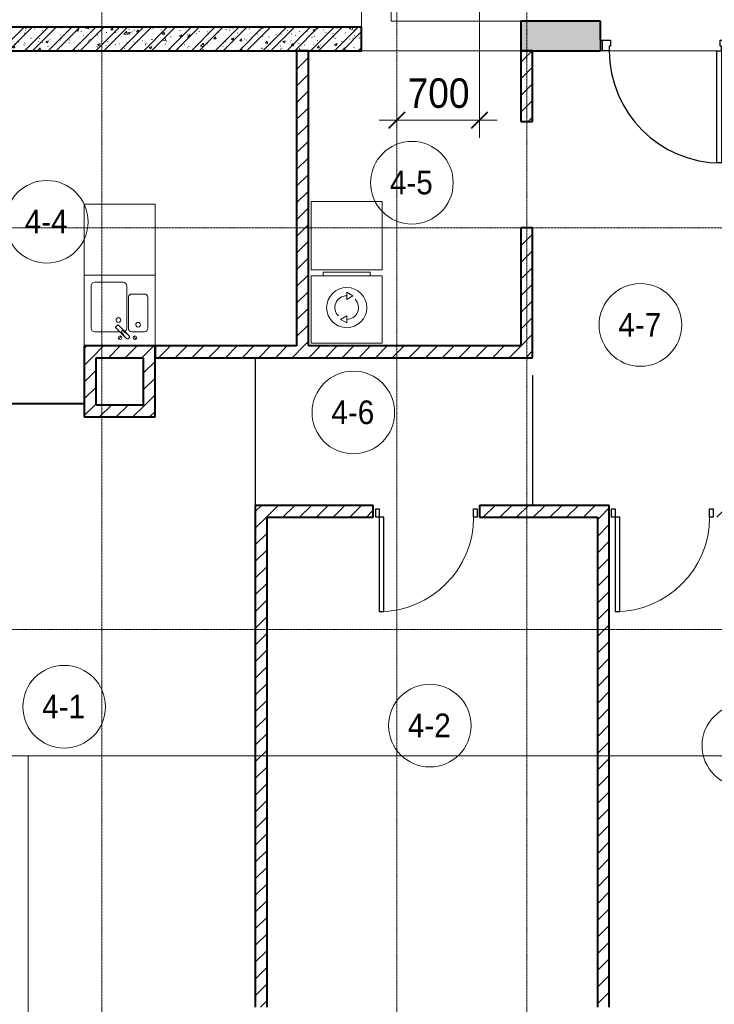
# Model space of a CAD drawing. Header units: millimetres. Extents: x 5617 to 113279, y 7718 to 199432.
# Tile 8 of 79: x 30529 to 36416, y 15625 to 23963. Entities that reach past the tile are written whole.
import ezdxf

# ---------------------------------------------------------------- set-up
doc = ezdxf.new("R2010")
doc.units = ezdxf.units.MM
for name, pattern in [('ADSK_Линия сетки', [25, 20, -2.5, 0, -2.5]), ('Линия сетки', [25, 20, -2.5, 0, -2.5]), ('Штрих_3_1_5_', [4.5, 3, -1.5]), ('Штриховая_ш3 п1_5', [4.5, 3, -1.5])]:
    doc.linetypes.add(name, pattern=pattern)
doc.layers.add('_Разделитель помещений_', color=4, linetype='Штриховая_ш3 п1_5', lineweight=40, true_color=0x00ffff)
for name, color, linetype, lineweight in [('Двери', 7, 'Continuous', 18), ('Каркас_Импост', 7, 'Continuous', 30), ('Марки помещений', 7, 'Continuous', 20), ('Мебель', 7, 'Continuous', 18), ('Монтажный зазор', 7, 'Continuous', 30), ('Оси', 7, 'Continuous', 9), ('Панель', 7, 'Continuous', 30), ('Перекрытия', 7, 'Continuous', 18), ('Размеры', 7, 'Continuous', 9), ('Размеры-100', 7, 'Continuous', 9), ('Сантехнические приборы', 7, 'Continuous', 18), ('Стены', 7, 'Continuous', 18), ('Стены разрез', 7, 'Continuous', 40), ('Форма', 7, 'Continuous', 18), ('Электрооборудование', 7, 'Continuous', 18)]:
    doc.layers.add(name, color=color, linetype=linetype, lineweight=lineweight)
doc.styles.add('Arial', font='arial.ttf', dxfattribs={"width": 0.9, "height": 250})
doc.styles.add('Arial_3', font='arial.ttf', dxfattribs={"width": 0.9, "height": 200})
doc.dimstyles.new('Основной_2_5_мм', dxfattribs={"dimscale": 304.8, "dimtxt": 255.06485, "dimasz": 0.463911, "dimexe": 0.492126, "dimexo": 0.492126, "dimgap": 0.098425, "dimtad": 1, "dimdec": 0, "dimdsep": 46, "dimtxsty": 'Arial', "dimblk1": 'OBLIQUE', "dimblk2": 'OBLIQUE', "dimsah": 1, "dimcen": 0.09, "dimdle": 0.492126, "dimazin": 2, "dimtfac": 1, "dimtdec": 4, "dimtix": 1, "dimtmove": 0, "dimatfit": 3, "dimfxl": 1, "dimtvp": 1, "dimtolj": 1, "dimtzin": 0, "dimlwd": 20, "dimlwe": 20, "dimarcsym": 2})
pattern_1 = [(45, (0, 0), (-70.71068, 70.71068), [])]

# ---------------------------------------------------------------- blocks, each defined once
blk = doc.blocks.new('101_Дверь_Однопольная - _НЧ_Мет_900х2100_Квартира_Пр-3834881-МКСС_К4_L15_51_600_')
at = {"layer": 'Каркас_Импост', "color": 253, "true_color": 0xaaaaaa}
for p, q in [((-535, 125), (-475, 125)), ((-535, 35), (-535, 125)), ((-475, 125), (-475, 85)), ((-475, 85), (-465, 85)), ((-465, 85), (-465, 35)), ((465, 85), (475, 85)), ((465, 35), (465, 85)), ((475, 125), (535, 125)), ((475, 85), (475, 125)), ((535, 125), (535, 35)), ((-465, 35), (-535, 35)), ((535, 35), (465, 35))]:
    blk.add_line(p, q, dxfattribs=at)
at = {"layer": 'Монтажный зазор', "color": 253, "true_color": 0xaaaaaa}
for p, q in [((-550, 125), (-535, 125)), ((-550, 35), (-550, 125)), ((-535, 125), (-535, 35)), ((535, 35), (535, 125)), ((535, 125), (550, 125)), ((550, 125), (550, 35)), ((-535, 35), (-550, 35)), ((550, 35), (535, 35))]:
    blk.add_line(p, q, dxfattribs=at)
at = {"layer": 'Панель', "color": 253, "true_color": 0xaaaaaa}
for p, q in [((-475, 1075), (-435, 1075)), ((-475, 125), (-475, 1075)), ((-435, 1075), (-435, 125)), ((-435, 125), (-475, 125))]:
    blk.add_line(p, q, dxfattribs=at)
blk.add_arc((-475, 125), 950, 0, 90, dxfattribs=at)
blk = doc.blocks.new('MR_Мойка - Кухонная мойка-2515860-МКСС_К4_L15_51_600_')
at = {"layer": 'Сантехнические приборы', "color": 253, "true_color": 0xaaaaaa}
for p, q in [((-300, 50), (-300, -550)), ((-300, 50), (-300, -550)), ((300, -550), (300, 50)), ((-104, -70), (-210, -70)), ((-136.7, -6.7), (-122.6, -33.3)), ((-79, -39), (-69.8, -48.2)), ((-69.8, -48.2), (11.4, -129.4)), ((-45.7, -24.2), (-55, -14.9)), ((35.5, -105.4), (-45.7, -24.2)), ((2.7, -6.7), (-11.4, -33.3)), ((210, -70), (0.1, -70)), ((-240, -100), (-240, -360)), ((-74, -360), (-74, -100)), ((-60, -100), (-60, -460)), ((15.7, -129.4), (35.5, -109.6)), ((240, -460), (240, -100)), ((-210, -390), (-104, -390)), ((-30, -490), (210, -490)), ((-300, -550), (300, -550))]:
    blk.add_line(p, q, dxfattribs=at)
for centre, radius, start, end in [((-210, -100), 30, 90, 180), ((-129.7, -20), 15, 360, 180), ((-129.7, -20), 15, 180, 360), ((-104, -100), 30, 360, 90), ((-67, -26.9), 17, 45, 225), ((-171.5, -230.2), 208.5, 46.5946, 60.81769), ((-30, -100), 30, 118.55106, 180), ((136.3, 77.5), 208.5, 209.18231, 223.4054), ((-21.7, -72.3), 9.19, 225, 45), ((-4.3, -20), 15, 360, 180), ((-4.3, -20), 15, 180, 360), ((210, -100), 30, 360, 90), ((-157, -130), 20, 360, 180), ((-157, -130), 20, 180, 360), ((10, -170), 20, 360, 180), ((13.5, -127.3), 3, 225, 315), ((13.5, -127.3), 3, 225, 315), ((33.3, -107.5), 3, 315, 45), ((33.3, -107.5), 3, 315, 45), ((10, -170), 20, 180, 360), ((-210, -360), 30, 180, 270), ((-104, -360), 30, 270, 360), ((-30, -460), 30, 180, 270), ((210, -460), 30, 270, 360)]:
    blk.add_arc(centre, radius, start, end, dxfattribs=at)
blk = doc.blocks.new('MR_Зона обслуживания - MR_Зона обслуживания-2638748-МКСС_К4_L15_51_600_')
at = {"layer": 'Мебель', "lineweight": 9}
for p, q in [((300, 0), (-300, 0)), ((-300, 0), (-300, -600)), ((300, -600), (300, 0)), ((-300, -600), (300, -600))]:
    blk.add_line(p, q, dxfattribs=at)
blk = doc.blocks.new('MR_Стиральная машина - Стиральная машина_600-2638733-МКСС_К4_L15_51_600_')
at = {"layer": 'Электрооборудование', "color": 253, "true_color": 0xaaaaaa}
for p, q in [((-200, 600), (200, 600)), ((-200, 570), (-200, 600)), ((200, 600), (200, 570)), ((-300, 570), (300, 570)), ((-300, 0), (-300, 570)), ((300, 570), (300, 0)), ((0, 430), (52, 400)), ((0, 370), (0, 430)), ((52, 400), (0, 370)), ((-52, 200), (0, 230)), ((0, 170), (-52, 200)), ((0, 230), (0, 170)), ((300, 0), (-300, 0))]:
    blk.add_line(p, q, dxfattribs=at)
for radius, start, end in [(170, 0, 180), (100, 90, 225), (100, 270, 45), (170, 180, 0)]:
    blk.add_arc((0, 300), radius, start, end, dxfattribs=at)
blk = doc.blocks.new('MR_Зона обслуживания - MR_Зона обслуживания-2638736-МКСС_К4_L15_51_600_')
at = {"layer": 'Мебель', "lineweight": 9}
for p, q in [((300, 580), (-300, 580)), ((-300, 580), (-300, 0)), ((300, 0), (300, 580)), ((-300, 0), (300, 0))]:
    blk.add_line(p, q, dxfattribs=at)
blk = doc.blocks.new('A_DOR_Door - Вн_3_Одинарная_900x2100-3031785-МКСС_К4_L15_51_600_')
at = {"layer": 'Двери', "color": 253, "lineweight": 30, "true_color": 0xaaaaaa}
for p, q in [((-430, 20), (-400, 20)), ((-430, -50), (-430, 20)), ((-400, 20), (-400, -50)), ((400, -50), (400, 20)), ((400, 20), (430, 20)), ((430, 20), (430, -50)), ((-400, -50), (-430, -50)), ((-400, -50), (-400, -850)), ((-360, -50), (-400, -50)), ((-400, -50), (-400, -850)), ((-360, -850), (-360, -50)), ((430, -50), (400, -50)), ((-400, -850), (-360, -850))]:
    blk.add_line(p, q, dxfattribs=at)
at = {"layer": 'Двери', "color": 254, "lineweight": 9, "true_color": 0xd4d4d4}
blk.add_arc((-400, -50), 800, 270, 0, dxfattribs=at)
blk = doc.blocks.new('135_SLK_K4_AR_rvt-1-МКСС_К4_L15_51_600_')
at = {"layer": 'Стены разрез', "lineweight": 18, "true_color": 0xcbcbcb}
h = blk.add_hatch(color=9, dxfattribs=at)
h.paths.add_polyline_path([(104300, 23700), (104975, 23700), (104975, 23950), (104300, 23950)])
h.paths.add_polyline_path([(106075, 23700), (106550, 23700), (106550, 23950), (106075, 23950), (106075, 23790)])
at = {"layer": 'Стены разрез', "lineweight": 9, "true_color": 0xaaaaaa}
h = blk.add_hatch(dxfattribs=at)
h.set_pattern_fill('FP_1', color=253, style=0, pattern_type=2)
h.set_pattern_definition([(50, (0, 0), (218.62117, -19.1268), [22.86, -251.46]), (355, (0, 0), (-42.29187, 229.2684), [18.288, -201.168]), (100.451, (18.22, -1.6), (176.33107, 210.13963), [19.428, -213.708]), (46.184, (0, 60.96), (325.29495, -50.45164), [34.29, -377.19]), (96.636, (27.1, 56.76), (284.883, 296.9127), [29.142, -320.562]), (351.184, (0, 60.96), (284.8858, 296.9107), [27.432, -301.752]), (21, (30.48, 45.72), (181.93753, -122.71832), [22.86, -251.46]), (326, (30.48, 45.72), (74.16223, 221.0262), [18.288, -201.168]), (71.451, (45.64, 35.5), (256.10035, 98.30526), [19.428, -213.708]), (37.5, (0, 0), (3.70639, 101.465895), [3.353, -195.377, 3.353, -200.863, -201.93]), (37.5, (0, 0), (3.70639, 101.465895), [-402.946, 3.353, -198.577]), (7.5, (0, 0), (80.18358, 120.21653), [3.353, -113.081, 3.353, -190.805, -76.962]), (7.5, (0, 0), (80.18358, 120.21653), [-310.591, 3.353, -73.609]), (327.5, (-67.97, 0), (162.708646, -6.87497), [3.353, -72.847, 3.353, -234.391, -315.468]), (327.5, (-67.97, 0), (162.708646, -6.87497), [-313.944, 3.353, -312.115]), (317.5, (-98.45, 0), (177.75468, 30.51183), [3.353, -95.707, 3.353, -154.534, -224.028]), (317.5, (-98.45, 0), (177.75468, 30.51183), [-256.946, 3.353, -220.675])])
h.paths.add_polyline_path([(102950, 23700), (102950, 23900), (99450, 23900), (99450, 23700), (102211.1, 23700)])
h = blk.add_hatch(dxfattribs=at)
h.set_pattern_fill('FP_2', color=253, style=0, pattern_type=2)
h.set_pattern_definition([(45, (0, 0), (-101.02788, 101.02788), []), (45, (67.35, 0), (-101.02788, 101.02788), [])])
h.paths.add_polyline_path([(102950, 23700), (102950, 23900), (99450, 23900), (99450, 23700), (102211.1, 23700)])
h = blk.add_hatch(dxfattribs=at)
h.set_pattern_fill('FP_3', color=253, style=0, pattern_type=2)
h.set_pattern_definition(pattern_1)
h.paths.add_polyline_path([(102500, 21200), (102500, 23700), (102400, 23700), (102400, 21200)])
h = blk.add_hatch(dxfattribs=at)
h.set_pattern_fill('FP_3', color=253, style=0, pattern_type=2)
h.set_pattern_definition(pattern_1)
h.paths.add_polyline_path([(104300, 21100), (104400, 21100), (104400, 22200), (104300, 22200), (104300, 21200)])
h.paths.add_polyline_path([(104300, 23100), (104400, 23100), (104400, 23700), (104300, 23700)])
h = blk.add_hatch(dxfattribs=at)
h.set_pattern_fill('FP_3', color=253, style=0, pattern_type=2)
h.set_pattern_definition(pattern_1)
h.paths.add_polyline_path([(100961.2, 21100), (101200, 21100), (101200, 21200), (100600, 21200), (100600, 21100), (100700, 21100)])
h = blk.add_hatch(dxfattribs=at)
h.set_pattern_fill('FP_3', color=253, style=0, pattern_type=2)
h.set_pattern_definition(pattern_1)
h.paths.add_polyline_path([(104300, 21100), (104300, 21200), (101200, 21200), (101200, 21100), (103461.1, 21100)])
h = blk.add_hatch(dxfattribs=at)
h.set_pattern_fill('FP_3', color=253, style=0, pattern_type=2)
h.set_pattern_definition(pattern_1)
h.paths.add_polyline_path([(100700, 20700), (100700, 21100), (100600, 21100), (100600, 20700)])
h = blk.add_hatch(dxfattribs=at)
h.set_pattern_fill('FP_3', color=253, style=0, pattern_type=2)
h.set_pattern_definition(pattern_1)
h.paths.add_polyline_path([(101200, 20700), (101200, 21100), (101100, 21100), (101100, 20700)])
h = blk.add_hatch(dxfattribs=at)
h.set_pattern_fill('FP_3', color=253, style=0, pattern_type=2)
h.set_pattern_definition(pattern_1)
h.paths.add_polyline_path([(100961.2, 20600), (101200, 20600), (101200, 20700), (100600, 20700), (100600, 20600)])
h = blk.add_hatch(dxfattribs=at)
h.set_pattern_fill('FP_3', color=253, style=0, pattern_type=2)
h.set_pattern_definition(pattern_1)
h.paths.add_polyline_path([(102050, 15600), (102150, 15600), (102150, 19850), (102050, 19850), (102050, 15780.3)])
h = blk.add_hatch(dxfattribs=at)
h.set_pattern_fill('FP_3', color=253, style=0, pattern_type=2)
h.set_pattern_definition(pattern_1)
h.paths.add_polyline_path([(106050, 19750), (106050, 19850), (105950, 19850), (105950, 19750), (105961, 19750)])
h.paths.add_polyline_path([(105050, 19750), (105050, 19850), (103950, 19850), (103950, 19750), (104950, 19750)])
h.paths.add_polyline_path([(103050, 19750), (103050, 19850), (102150, 19850), (102150, 19750), (102211.1, 19750)])
h = blk.add_hatch(dxfattribs=at)
h.set_pattern_fill('FP_3', color=253, style=0, pattern_type=2)
h.set_pattern_definition(pattern_1)
h.paths.add_polyline_path([(105050, 15600), (105050, 19750), (104950, 19750), (104950, 15600)])
at = {"layer": '_Разделитель помещений_', "color": 131, "linetype": 'Штрих_3_1_5_', "true_color": 0xaaffff}
blk.add_line((100600, 20710.4), (98950, 20710.4), dxfattribs=at)
at = {"layer": 'Перекрытия', "color": 253, "true_color": 0xaaaaaa}
for p, q in [((102950, 23900), (102950, 25800)), ((103200, 25550), (103200, 23950)), ((103200, 23950), (104300, 23950)), ((104300, 23700), (102950, 23700)), ((105960, 23700), (105050, 23700)), ((105050, 23700), (105960, 23700))]:
    blk.add_line(p, q, dxfattribs=at)
at = {"layer": 'Стены', "color": 253, "true_color": 0xaaaaaa}
for p, q in [((102050, 19850), (102050, 21100)), ((102050.8, 21100), (102050.8, 19850)), ((104400, 19850), (104400, 20950)), ((104400, 20950), (104400.8, 20950)), ((104400.8, 20950), (104400.8, 19850))]:
    blk.add_line(p, q, dxfattribs=at)
at = {"layer": 'Стены разрез', "color": 253, "true_color": 0xaaaaaa}
for p, q in [((104975, 23950), (104300, 23950)), ((104300, 23950), (104300, 23700)), ((104975, 23790), (104975, 23950)), ((102950, 23900), (99650, 23900)), ((102950, 23700), (102950, 23900)), ((99450, 23700), (102950, 23700)), ((102500, 23700), (102400, 23700)), ((102400, 23700), (102400, 21200)), ((102500, 21200), (102500, 23700)), ((104300, 23700), (104975, 23700)), ((104400, 23700), (104300, 23700)), ((104300, 23700), (104300, 23100)), ((104400, 23100), (104400, 23700)), ((104300, 23100), (104400, 23100)), ((104400, 22200), (104300, 22200)), ((104300, 22200), (104300, 21200)), ((104400, 21100), (104400, 22200)), ((101200, 21200), (100600, 21200)), ((100600, 21200), (100600, 21100)), ((101200, 21100), (101200, 21200)), ((102400, 21200), (101200, 21200)), ((101200, 21200), (101200, 21100)), ((104300, 21200), (102500, 21200)), ((100600, 21100), (100600, 20700)), ((100700, 20700), (100700, 21100)), ((100700, 21100), (101100, 21100)), ((101100, 21100), (101100, 20700)), ((101200, 20700), (101200, 21100)), ((101200, 21100), (104300, 21100)), ((104300, 21100), (104400, 21100)), ((100600, 20700), (100600, 20600)), ((101100, 20700), (100700, 20700)), ((101200, 20600), (101200, 20700)), ((100600, 20600), (101200, 20600)), ((102150, 19850), (102050, 19850)), ((102050, 19850), (102050, 15600)), ((103050, 19850), (102150, 19850)), ((103050, 19750), (103050, 19850)), ((105050, 19850), (103950, 19850)), ((103950, 19850), (103950, 19750)), ((105050, 19750), (105050, 19850)), ((102150, 19750), (103050, 19750)), ((102150, 15600), (102150, 19750)), ((103950, 19750), (104950, 19750)), ((104950, 19750), (104950, 15600)), ((105050, 15600), (105050, 19750))]:
    blk.add_line(p, q, dxfattribs=at)
at = {"layer": 'Двери', "color": 253, "lineweight": 18, "true_color": 0xaaaaaa, "rotation": 180}
blk.add_blockref('101_Дверь_Однопольная - _НЧ_Мет_900х2100_Квартира_Пр-3834881-МКСС_К4_L15_51_600_', (105525, 23825), dxfattribs=at)
at = {"layer": 'Двери', "color": 253, "lineweight": 18, "true_color": 0xaaaaaa}
for p in [(103500, 19800), (105500, 19800)]:
    blk.add_blockref('A_DOR_Door - Вн_3_Одинарная_900x2100-3031785-МКСС_К4_L15_51_600_', p, dxfattribs=at)
at = {"layer": 'Мебель', "color": 253, "lineweight": 18, "true_color": 0xaaaaaa, "rotation": 180}
blk.add_blockref('MR_Зона обслуживания - MR_Зона обслуживания-2638748-МКСС_К4_L15_51_600_', (100900, 21800), dxfattribs=at)
at = {"layer": 'Мебель', "color": 253, "lineweight": 18, "true_color": 0xaaaaaa}
blk.add_blockref('MR_Зона обслуживания - MR_Зона обслуживания-2638736-МКСС_К4_L15_51_600_', (102824.6, 21844.8), dxfattribs=at)
at = {"layer": 'Сантехнические приборы', "color": 253, "lineweight": 18, "true_color": 0xaaaaaa, "rotation": 180}
blk.add_blockref('MR_Мойка - Кухонная мойка-2515860-МКСС_К4_L15_51_600_', (100900, 21250), dxfattribs=at)
at = {"layer": 'Электрооборудование', "color": 253, "lineweight": 18, "true_color": 0xaaaaaa}
blk.add_blockref('MR_Стиральная машина - Стиральная машина_600-2638733-МКСС_К4_L15_51_600_', (102824.6, 21224.8), dxfattribs=at)
blk = doc.blocks.new('135_SLK_K4_AR_FCD_rvt-1-МКСС_К4_L15_51_600_')
at = {"layer": 'Форма', "color": 253, "lineweight": 5, "true_color": 0xaaaaaa}
blk.add_line((99613.8, 17730), (100125.7, 17730), dxfattribs=at)
at = {"layer": 'Форма', "color": 253, "lineweight": 9, "true_color": 0xaaaaaa}
for p, q in [((136800, 17730), (100125.7, 17730)), ((100125.7, 17730), (100125.7, 15230))]:
    blk.add_line(p, q, dxfattribs=at)
blk = doc.blocks.new('050_Марка_Помещение - Номер-620969-МКСС_К4_L15_51_600_')
at = {"layer": 'Марки помещений'}
blk.add_circle((0, 0), 3.5, dxfattribs=at)
blk = doc.blocks.new('DIMBLOCK28-МКСС_К4_L15_51_600_')
at = {"layer": 'Размеры-100', "lineweight": 20, "transparency": 16777216}
for p, q in [((34426.3, 23112.1), (34426.3, 24077.2)), ((33726.3, 23112.1), (33726.3, 23262.1)), ((33576.3, 23112.1), (34576.3, 23112.1)), ((33726.3, 23112.1), (33726.3, 23062.1)), ((34426.3, 23112.1), (34426.3, 22962.1))]:
    blk.add_line(p, q, dxfattribs=at)
at = {"layer": 'Размеры-100', "lineweight": 40, "transparency": 16777216}
for p, q in [((33726.3, 23112.1), (33797, 23182.8)), ((34426.3, 23112.1), (34497, 23182.8)), ((33726.3, 23112.1), (33655.6, 23041.4)), ((34426.3, 23112.1), (34355.6, 23041.4))]:
    blk.add_line(p, q, dxfattribs=at)
at = {"layer": 'Размеры-100', "color": 0, "lineweight": 20, "transparency": 16777216, "insert": (33817.3, 23466.7), "char_height": 250, "width": 621.573, "attachment_point": 1, "line_spacing_factor": 0.941778, "style": 'Arial'}
blk.add_mtext('700', dxfattribs=at)
blk = doc.blocks.new('_Oblique')
at = {"color": 0, "linetype": 'ByBlock', "lineweight": -2}
blk.add_line((-0.5, -0.5), (0.5, 0.5), dxfattribs=at)

msp = doc.modelspace()

# ---------------------------------------------------------------- linework, layer by layer
at = {"layer": 'Оси', "linetype": 'Линия сетки'}
for p, q in [((31226.3, 12025.7), (31226.3, 33150)), ((33726.3, 12025.7), (33726.3, 33150)), ((34826.3, 12025.7), (34826.3, 33150))]:
    msp.add_line(p, q, dxfattribs=at)
at = {"layer": 'Оси', "linetype": 'ADSK_Линия сетки'}
for p, q in [((67226.3, 22200), (25128.4, 22200)), ((67226.3, 18800), (25128.4, 18800))]:
    msp.add_line(p, q, dxfattribs=at)

# ---------------------------------------------------------------- block references
at = {"lineweight": 5}
for name in ['135_SLK_K4_AR_FCD_rvt-1-МКСС_К4_L15_51_600_', '135_SLK_K4_AR_rvt-1-МКСС_К4_L15_51_600_']:
    msp.add_blockref(name, (-69523.7, 0), dxfattribs=at)
at = {"layer": 'Марки помещений', "xscale": 99.99999999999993, "yscale": 99.99999999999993, "zscale": 99.99999999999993}
for p in [(33853.4, 22582.7), (30758.9, 22251.9), (35789.9, 21378.1), (33357.3, 20637), (30906.6, 18144.9), (34005.6, 17984.8), (36662.3, 17815.6)]:
    msp.add_blockref('050_Марка_Помещение - Номер-620969-МКСС_К4_L15_51_600_', p, dxfattribs=at)

# ---------------------------------------------------------------- texts
at = {"layer": 'Марки помещений', "lineweight": 9, "char_height": 200, "width": 447.342, "attachment_point": 1, "style": 'Arial_3'}
for s, insert in [('4-5', (33666.9, 22684.4)), ('4-4', (30572.4, 22353.6)), ('4-7', (35603.3, 21479.9)), ('4-6', (33170.8, 20738.7)), ('4-1', (30720.1, 18246.6)), ('4-2', (33819.1, 18086.5))]:
    msp.add_mtext(s, dxfattribs=dict(at, insert=insert))

# ---------------------------------------------------------------- dimensions: what is measured, and where the dimension line sits
at = {"layer": 'Размеры', "lineweight": 20}
dim = msp.add_linear_dim(base=(34426.3, 23112.1), p1=(33726.3, 23212.1), p2=(34426.3, 24227.2), dimstyle='Основной_2_5_мм', override={"dimpost": '<>', "dimfxl": 1233.06753}, dxfattribs=at)
dim.commit()
dim.dimension.update_dxf_attribs({"geometry": 'DIMBLOCK28-МКСС_К4_L15_51_600_', "text_midpoint": (34076.3, 23269.8)})

doc.saveas('drawing.dxf')
